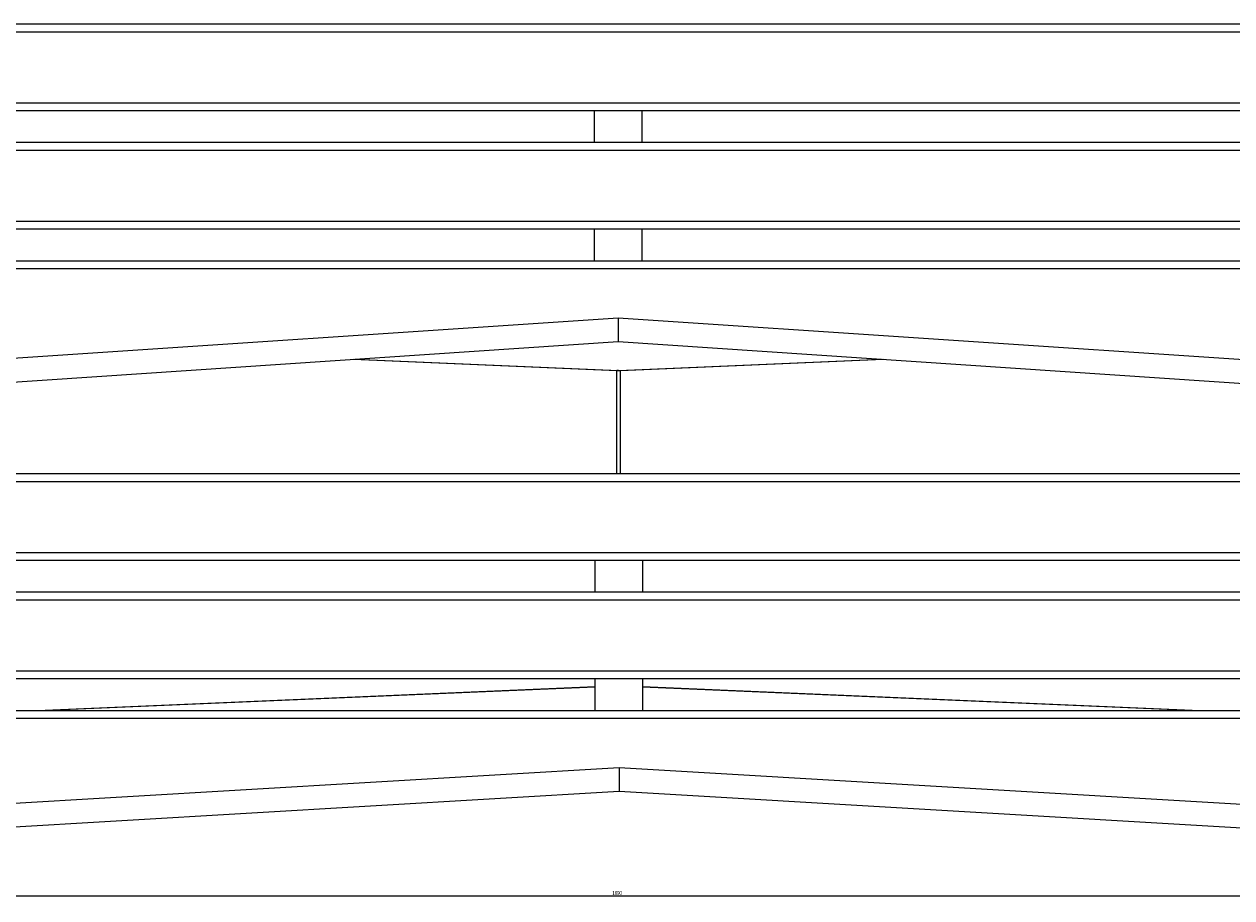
# Model space of a CAD drawing. Header units: millimetres. Extents: x 72 to 2598, y 61 to 1542.
# Tile 2 of 7: x 640 to 1406, y 61 to 615. Entities that reach past the tile are written whole.
import ezdxf

# ---------------------------------------------------------------- set-up
doc = ezdxf.new("R2010")
doc.units = ezdxf.units.MM
doc.layers.add('FORMAT', color=7, linetype='Continuous')
doc.styles.add('SLDTEXTSTYLE1', font='TXT', dxfattribs={"width": 0.605})
doc.dimstyles.new('SLDDIMSTYLE1', dxfattribs={"dimtxt": 2.568319, "dimasz": 2, "dimexe": 0, "dimexo": 0.0625, "dimgap": 0.64208, "dimtad": 1, "dimrnd": 1e-09, "dimzin": 12, "dimdsep": 46, "dimtxsty": 'SLDTEXTSTYLE1', "dimsah": 1, "dimcen": 0.09, "dimadec": 0, "dimazin": 3, "dimtfac": 1, "dimtofl": 0, "dimtmove": 0, "dimatfit": 3, "dimfxl": 1, "dimfrac": 2, "dimtolj": 1, "dimtzin": 12, "dimarcsym": 0})

# ---------------------------------------------------------------- blocks, each defined once
blk = doc.blocks.new('_D_2')
at = {"layer": 'FORMAT'}
for p, q in [((72.14, 85.79), (72.14, 60.79)), ((1962.14, 85.79), (1962.14, 60.79)), ((1962.14, 61.78), (72.14, 61.78))]:
    blk.add_line(p, q, dxfattribs=at)
for points in [[(72.14, 61.78), (74.14, 60.78), (74.14, 62.78)], [(1962.14, 61.78), (1960.14, 62.78), (1960.14, 60.78)]]:
    blk.add_solid(points, dxfattribs=at)
at = {"layer": 'FORMAT', "insert": (1013.22, 65.19), "char_height": 2.646, "attachment_point": 1, "style": 'SLDTEXTSTYLE1'}
blk.add_mtext('1890', dxfattribs=at)

msp = doc.modelspace()

# ---------------------------------------------------------------- linework, layer by layer
at = {"color": 7, "linetype": 'Continuous', "lineweight": 25}
for p, q in [((1827.862, 614.548), (205.7, 614.548)), ((1826.042, 609.548), (207.52, 609.548)), ((1827.862, 559.548), (206.028, 559.548)), ((1826.042, 564.548), (207.52, 564.548)), ((1001.781, 539.548), (1001.781, 559.548)), ((1031.781, 559.548), (1031.781, 539.548)), ((1827.862, 539.548), (206.028, 539.548)), ((1826.042, 534.548), (207.52, 534.548)), ((1827.862, 484.548), (206.028, 484.548)), ((1826.042, 489.548), (207.52, 489.548)), ((1001.781, 464.548), (1001.781, 484.548)), ((1031.781, 484.548), (1031.781, 464.548)), ((206.028, 464.548), (1827.862, 464.548)), ((1826.042, 459.548), (207.52, 459.548)), ((207.52, 374.3), (1016.781, 428.447)), ((1016.781, 428.447), (1826.042, 374.3)), ((1016.781, 428.447), (1016.781, 413.414)), ((202.06, 358.901), (1016.781, 413.414)), ((1016.781, 413.414), (1831.502, 358.901)), ((849.036, 402.19), (1016.032, 395.05)), ((849.443, 402.217), (1017.076, 395.05)), ((1017.207, 395.05), (1184.4, 402.198)), ((1018.251, 395.05), (1184.807, 402.171)), ((1016.032, 395.05), (1017.141, 395.048)), ((1017.076, 395.05), (1016.032, 395.05)), ((1017.076, 395.05), (1017.141, 395.048)), ((1017.141, 395.048), (1018.251, 395.05)), ((1017.141, 395.048), (1017.207, 395.05)), ((1017.207, 395.05), (1018.251, 395.05)), ((1950.968, 329.548), (83.607, 329.548)), ((1952.787, 324.548), (81.787, 324.548)), ((1952.787, 279.548), (81.787, 279.548)), ((1950.968, 274.548), (83.607, 274.548)), ((1002.287, 254.548), (1002.287, 274.548)), ((1032.287, 274.548), (1032.287, 254.548)), ((1950.968, 254.548), (83.607, 254.548)), ((1952.787, 249.548), (81.787, 249.548)), ((1952.787, 204.548), (81.787, 204.548)), ((1950.968, 199.548), (83.607, 199.548)), ((1002.287, 179.548), (1002.287, 199.548)), ((1032.287, 199.548), (1032.287, 179.548)), ((1002.287, 194.457), (653.549, 179.548)), ((1002.287, 194.413), (654.593, 179.548)), ((1380.734, 179.548), (1032.287, 194.445)), ((1379.69, 179.548), (1032.287, 194.4)), ((83.879, 179.548), (1951.239, 179.548)), ((1953.059, 174.548), (82.059, 174.548)), ((82.059, 88.438), (1017.559, 143.438)), ((1017.559, 143.438), (1953.059, 88.438)), ((1017.559, 143.438), (1017.559, 128.412)), ((87.518, 73.733), (1017.559, 128.412)), ((1017.559, 128.412), (1947.599, 73.733))]:
    msp.add_line(p, q, dxfattribs=at)
at = {"color": 8, "linetype": 'Continuous', "lineweight": 25}
for p, q in [((1016.032, 329.548), (1016.032, 395.05)), ((1018.251, 329.548), (1018.251, 395.05))]:
    msp.add_line(p, q, dxfattribs=at)

# ---------------------------------------------------------------- dimensions: what is measured, and where the dimension line sits
at = {"layer": 'FORMAT'}
dim = msp.add_linear_dim(base=(72.141, 61.782), p1=(1962.141, 86.782), p2=(72.141, 86.782), dimstyle='SLDDIMSTYLE1', dxfattribs=at)
dim.commit()
dim.dimension.update_dxf_attribs({"geometry": '_D_2', "text_midpoint": (1017.141, 61.782), "dimtype": 160})

doc.saveas('drawing.dxf')
